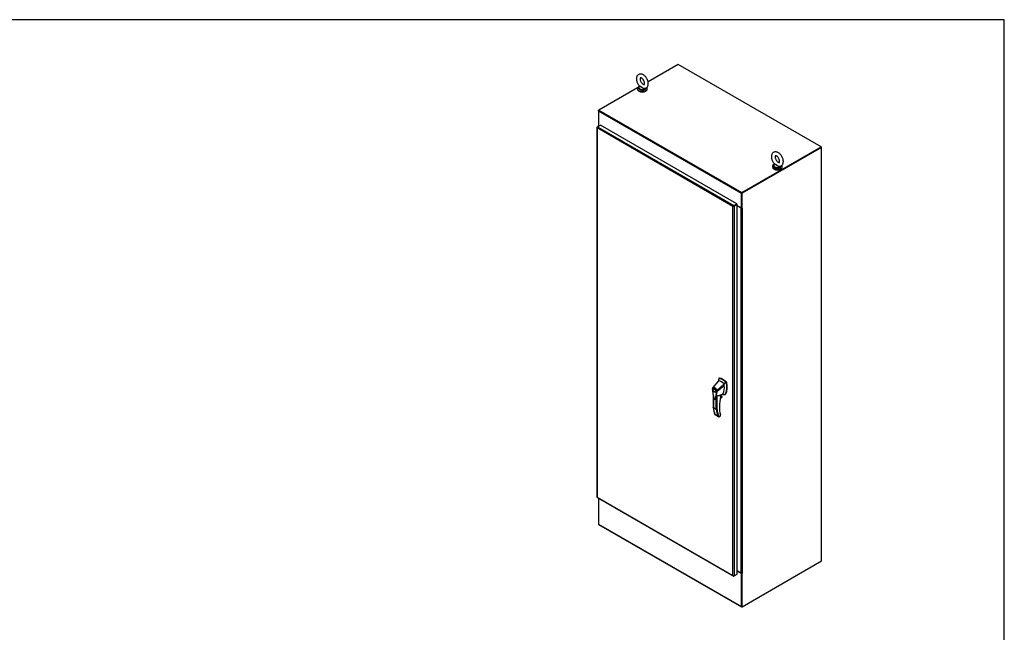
# Model space of a CAD drawing. Header units: inches. Extents: x 2 to 538, y -2 to 358.
# Tile 10 of 10: x 363 to 538, y 249 to 358. Entities that reach past the tile are written whole.
import ezdxf

# ---------------------------------------------------------------- set-up
doc = ezdxf.new("R2010")
doc.units = ezdxf.units.IN
doc.header["$MEASUREMENT"] = 0
for name, color, linetype in [('COM70763-6', 7, 'Continuous'), ('COM70764-5', 7, 'Continuous'), ('COM71202-6', 7, 'Continuous'), ('COM71203-3', 7, 'Continuous'), ('COM71205-5', 7, 'Continuous'), ('COM71206-9', 7, 'Continuous'), ('Default', 7, 'Continuous'), ('HAN86294', 7, 'Continuous'), ('SCS86415', 7, 'Continuous'), ('WAF25377', 7, 'Continuous'), ('WAM254785', 7, 'Continuous')]:
    doc.layers.add(name, color=color, linetype=linetype)

# ---------------------------------------------------------------- blocks, each defined once
blk = doc.blocks.new('SE6')
at = {"layer": 'COM70763-6', "color": 7, "linetype": 'Continuous'}
for p, q in [((505.38, 335.46), (505.31, 335.42)), ((505.38, 335.46), (505.34, 335.48)), ((505.38, 335.41), (505.38, 335.46))]:
    blk.add_line(p, q, dxfattribs=at)
at = {"layer": 'COM70764-5', "color": 7, "linetype": 'Continuous'}
for p, q in [((479.97, 350.15), (474.65, 347.08)), ((505.34, 335.51), (479.97, 350.15)), ((472.79, 346.01), (465.93, 342.05)), ((474.03, 346.72), (473.82, 346.6)), ((491.19, 327.23), (465.83, 341.87)), ((465.83, 341.87), (465.83, 339.26)), ((465.93, 342.05), (491.29, 327.4)), ((465.83, 339.26), (465.92, 339.21)), ((491.29, 327.4), (505.34, 335.51)), ((491.29, 327.33), (505.34, 335.43)), ((505.34, 335.51), (505.34, 335.43)), ((491.19, 324.61), (491.19, 327.23)), ((491.26, 324.65), (491.26, 327.27)), ((490.17, 325.22), (490.17, 325.22)), ((490.24, 325.26), (490.24, 325.26)), ((490.42, 325.06), (491.19, 324.61)), ((491.26, 324.65), (491.19, 324.61))]:
    blk.add_line(p, q, dxfattribs=at)
for centre, major_axis, start_param, end_param in [((465.93, 341.93), (0.072, 0.124), 0.785398, 2.356194), ((491.29, 327.29), (-0.072, -0.124), 3.926991, 5.497787)]:
    blk.add_ellipse(centre, major_axis=major_axis, ratio=0.57735, start_param=start_param, end_param=end_param, dxfattribs=at)
at = {"layer": 'COM71202-6', "color": 7, "linetype": 'Continuous'}
for p, q in [((465.56, 338.97), (465.56, 273.37)), ((465.59, 338.96), (465.56, 338.96)), ((465.6, 339.03), (465.67, 339.06)), ((465.6, 338.87), (465.6, 338.87)), ((465.6, 338.87), (465.6, 273.35)), ((465.6, 338.87), (465.6, 338.87)), ((489.7, 324.95), (465.6, 338.87)), ((465.6, 338.87), (465.6, 338.87)), ((465.6, 338.87), (465.6, 338.87)), ((465.6, 338.87), (465.6, 338.87)), ((465.67, 339.06), (466.18, 339.36)), ((465.67, 339.06), (489.84, 325.11)), ((490.36, 325.41), (466.18, 339.36)), ((489.79, 325.01), (489.7, 324.95)), ((489.7, 324.95), (489.79, 325)), ((489.7, 324.95), (489.7, 324.95)), ((489.7, 259.43), (489.7, 324.95)), ((489.7, 324.95), (489.7, 324.95)), ((489.7, 324.95), (489.7, 324.95)), ((489.7, 324.95), (489.7, 324.95)), ((489.79, 325.01), (489.76, 325.02)), ((489.84, 325.03), (489.79, 325.01)), ((489.79, 325), (489.84, 325.03)), ((489.79, 325), (489.79, 324.97)), ((489.84, 325.11), (490.36, 325.41)), ((489.84, 325.03), (490.36, 325.33)), ((490.36, 325.33), (489.84, 325.03)), ((489.84, 325.03), (489.84, 325.03)), ((489.84, 325.03), (489.84, 325.03)), ((489.84, 325.03), (489.84, 325.03)), ((489.84, 325.03), (489.84, 325.03)), ((490.42, 325.29), (489.91, 324.99)), ((489.91, 324.99), (489.91, 259.39)), ((490.36, 325.41), (490.36, 325.33)), ((490.42, 325.29), (490.36, 325.33)), ((490.42, 259.69), (490.42, 325.29)), ((465.59, 273.3), (489.77, 259.35)), ((465.6, 273.35), (489.7, 259.43)), ((465.6, 273.35), (465.6, 273.35)), ((465.6, 273.35), (465.6, 273.35)), ((465.6, 273.35), (465.6, 273.35)), ((465.6, 273.35), (465.6, 273.35)), ((489.7, 259.43), (489.7, 259.43)), ((489.7, 259.43), (489.7, 259.43)), ((489.7, 259.43), (489.7, 259.43)), ((489.7, 259.43), (489.7, 259.43)), ((489.7, 259.43), (489.7, 259.43)), ((489.77, 259.38), (489.76, 259.35)), ((489.84, 259.35), (489.91, 259.39)), ((489.91, 259.39), (490.42, 259.69))]:
    blk.add_line(p, q, dxfattribs=at)
for centre, radius, start, end in [((465.73, 338.98), 0.169, 188.668, 221.4311), ((465.84, 338.95), 0.26, 175.7057, 198.6064), ((489.93, 324.81), 0.268, 130.2492, 148.191), ((489.7, 325.22), 0.268, 271.809, 289.7508), ((489.86, 259.49), 0.169, 198.5689, 231.332), ((489.9, 259.6), 0.26, 221.3936, 244.2943)]:
    blk.add_arc(centre, radius, start, end, dxfattribs=at)
for centre, major_axis, start_param, end_param in [((465.7, 338.97), (0.143, 0), 2.356194, 3.27243), ((465.67, 338.95), (0.071, 0.124), 0.785398, 1.701633), ((489.84, 324.99), (0.072, 0.124), 0.785398, 1.701633), ((489.8, 325.05), (0.143, 0), 4.581552, 5.497787), ((465.7, 273.37), (0.143, 0), 3.141593, 3.27243), ((465.67, 273.43), (0.072, 0.124), 3.010756, 3.141593), ((489.84, 259.47), (0.072, 0.124), 3.010756, 3.926991), ((489.8, 259.45), (0.143, 0), 4.581552, 5.497787)]:
    blk.add_ellipse(centre, major_axis=major_axis, ratio=0.57735, start_param=start_param, end_param=end_param, dxfattribs=at)
for points in [[(465.56, 273.36), (465.56, 273.35), (465.56, 273.35), (465.57, 273.35), (465.58, 273.35), (465.59, 273.35), (465.59, 273.35), (465.6, 273.35)], [(465.59, 273.31), (465.58, 273.31), (465.58, 273.32), (465.59, 273.33), (465.59, 273.33), (465.59, 273.34), (465.6, 273.34), (465.6, 273.35)]]:
    blk.add_open_spline(points, degree=3, knots=[0, 0, 0, 0, 0.5, 0.5, 0.75, 0.75, 1, 1, 1, 1], dxfattribs=at)
at = {"layer": 'COM71203-3', "color": 7, "linetype": 'Continuous'}
for p, q in [((465.93, 342.05), (465.83, 341.99)), ((465.83, 341.87), (465.83, 341.99)), ((465.83, 341.99), (465.86, 341.97)), ((465.82, 339.27), (465.82, 339.15)), ((465.86, 339.21), (465.86, 339.18)), ((465.89, 339.2), (465.86, 339.21))]:
    blk.add_line(p, q, dxfattribs=at)
blk.add_ellipse((465.96, 339.27), major_axis=(0.143, 0), ratio=0.57735, start_param=2.806736, end_param=3.926991, dxfattribs=at)
at = {"layer": 'COM71205-5', "color": 7, "linetype": 'Continuous'}
for p, q in [((465.83, 273.17), (465.83, 268.57)), ((465.83, 268.57), (491.19, 253.93)), ((465.86, 268.51), (491.22, 253.86)), ((491.19, 259.81), (490.42, 260.25)), ((491.23, 259.83), (491.19, 259.81)), ((491.19, 253.93), (491.19, 259.81)), ((491.26, 253.97), (491.26, 259.83)), ((491.29, 253.87), (491.33, 253.89))]:
    blk.add_line(p, q, dxfattribs=at)
for centre, end_param in [((465.93, 268.63), 3.141593), ((491.29, 253.99), 3.926991)]:
    blk.add_ellipse(centre, major_axis=(0.071, 0.124), ratio=0.57735, start_param=2.356194, end_param=end_param, dxfattribs=at)
at = {"layer": 'COM71206-9', "color": 7, "linetype": 'Continuous'}
for p, q in [((505.34, 335.43), (491.26, 327.31)), ((505.4, 335.39), (491.33, 327.27)), ((505.34, 335.43), (505.4, 335.39)), ((505.4, 262.02), (505.4, 335.39)), ((491.26, 324.65), (491.26, 327.31)), ((491.26, 327.31), (491.33, 327.27)), ((491.33, 324.61), (491.33, 327.27)), ((491.16, 324.61), (490.42, 325.04)), ((491.16, 259.85), (491.16, 324.61)), ((491.33, 324.61), (491.26, 324.65)), ((491.38, 324.65), (491.33, 324.61)), ((491.36, 324.63), (491.38, 324.62)), ((491.36, 324.61), (491.38, 324.62)), ((491.36, 324.61), (491.36, 259.85)), ((491.33, 253.89), (505.4, 262.02)), ((490.42, 260.28), (491.16, 259.85)), ((491.26, 253.93), (491.26, 259.83)), ((491.29, 259.83), (491.33, 259.81)), ((491.38, 259.84), (491.33, 259.81)), ((491.33, 253.89), (491.33, 259.81)), ((491.36, 259.85), (491.38, 259.87)), ((491.36, 259.85), (491.38, 259.84)), ((491.26, 253.93), (491.33, 253.89))]:
    blk.add_line(p, q, dxfattribs=at)
for centre, major_axis, start_param, end_param in [((491.26, 324.67), (-0.143, 0), 0.785398, 2.356194), ((491.26, 324.67), (-0.048, 0), 1.169795, 1.971798), ((491.38, 324.63), (-0.0075, -0.013), 0.785398, 3.926991), ((491.26, 259.91), (0.143, 0), 3.926991, 5.497787), ((491.38, 259.85), (-0.0075, -0.013), 0.785398, 3.926991)]:
    blk.add_ellipse(centre, major_axis=major_axis, ratio=0.57735, start_param=start_param, end_param=end_param, dxfattribs=at)
at = {"layer": 'HAN86294', "color": 7, "linetype": 'Continuous'}
for p, q in [((487.12, 294.01), (486.11, 292.79)), ((488.12, 293.44), (486.85, 292.3)), ((487.17, 294.36), (487.12, 294.01)), ((487.18, 294.4), (487.17, 294.36)), ((487.26, 294.47), (487.2, 294.44)), ((487.23, 294.44), (487.29, 294.47)), ((488.5, 293.71), (488.38, 293.83)), ((488.5, 293.71), (488.56, 293.74)), ((488.56, 293.61), (488.62, 293.64)), ((486.11, 292.79), (486.08, 292.76)), ((486.37, 292.58), (486.28, 292.53)), ((486.58, 292.01), (486.67, 292.06)), ((486.9, 292.07), (486.9, 292.07)), ((487.53, 291.42), (487.91, 291.69)), ((488.39, 291.67), (488.45, 291.7)), ((486.2, 291.43), (486.2, 289.24)), ((486.23, 291.31), (486.23, 289.2)), ((486.74, 288.91), (486.74, 291.09)), ((486.87, 291.34), (486.87, 288.91)), ((487.45, 290.9), (487.72, 291.05)), ((487.46, 290.91), (487.75, 291.08)), ((487.78, 291.15), (487.47, 290.97)), ((487.48, 291.03), (487.76, 291.19)), ((487.51, 291.17), (487.63, 291.24)), ((487.52, 291.18), (487.52, 291.52)), ((487.53, 291.2), (487.53, 291.5)), ((487.63, 291.24), (487.63, 291.49)), ((487.64, 291.25), (487.64, 291.5)), ((487.76, 291.19), (487.64, 291.26)), ((488.28, 291.56), (488.34, 291.59)), ((486.74, 288.91), (486.23, 289.2)), ((486.49, 288.08), (487.01, 287.78)), ((486.52, 288.01), (487.15, 287.65)), ((487.21, 287.63), (487.49, 287.79)), ((487.28, 287.64), (487.49, 287.76)), ((487.49, 287.79), (487.49, 287.99)), ((487.52, 287.81), (487.52, 287.97))]:
    blk.add_line(p, q, dxfattribs=at)
for centre, radius, start, end in [((487.23, 294.39), 0.0478, 80.5716, 170.0937), ((485.66, 292.88), 2.99, 336.0649, 13.9955), ((488.35, 293.56), 0.21, 12.1242, 44.3115), ((486.36, 292.53), 0.32, 141.112, 182.475), ((486.38, 292.58), 0.337, 153.4541, 184.2061), ((486.38, 292.58), 0.337, 141.5522, 146.8582), ((493.86, 293.09), 7.84, 190.09, 195.887), ((481.93, 292.43), 4.98, 340.5654, 355.8254), ((486.77, 292.46), 0.181, 272.9811, 295.5392), ((486.11, 292.05), 0.708, 1.4293, 19.0682), ((486.86, 292.15), 0.0931, 241.1724, 292.5455), ((486.14, 292.03), 0.755, 2.9815, 21.3214), ((486.6, 293.57), 2.25, 276.8327, 293.9054), ((487.47, 291.2), 0.06, 346.4629, 0), ((487.66, 291.15), 0.119, 301.763, 322.5007), ((487.74, 291.16), 0.0385, 352.4842, 59.4722), ((486.52, 288.47), 3.42, 65.1777, 67.578), ((490.81, 289.74), 4.63, 186.0932, 201.531), ((486.8, 289.02), 0.133, 243.41, 300.7988), ((487.32, 287.97), 0.36, 210.4521, 251.4662), ((487.06, 287.69), 0.158, 335.6435, 336.4006), ((487.46, 287.81), 0.06, 300, 0)]:
    blk.add_arc(centre, radius, start, end, dxfattribs=at)
for centre, major_axis, ratio, start_param, end_param in [((489.73, 292.19), (-1.86, 3.22), 0.57735, 0.554197, 0.680902), ((487.62, 291.95), (-1.14, 1.98), 0.57735, -0.49151, -0.47064), ((487.62, 291.95), (-1.14, 1.98), 0.57735, -0.533193, -0.49151), ((487.62, 291.95), (-1.14, 1.98), 0.57735, 5.183029, 5.749992), ((487.87, 292.1), (-1.29, 2.24), 0.57735, 5.216072, 5.852948), ((487.32, 294.36), (0.062, -0.108), 0.57735, 2.711356, 3.141593), ((487.93, 292.13), (-1.29, 2.24), 0.57735, 5.142626, 5.852948), ((485.76, 294.19), (1.71, -2.96), 0.57735, 0.961917, 1.005578), ((486.06, 294.37), (1.86, -3.22), 0.57735, 0.347274, 1.032882), ((488.53, 293.66), (0.063, -0.108), 0.57735, 1.032882, 2.001033), ((486.52, 292.32), (0.175, -0.303), 0.57735, 3.396895, 3.682808), ((486.52, 292.32), (0.175, -0.303), 0.57735, 5.74197, 6.027883), ((487.66, 292.06), (-0.225, 0.39), 0.57735, 3.223325, 3.488867), ((485.76, 294.19), (1.71, -2.96), 0.57735, 0.347274, 0.9125), ((487.91, 292.21), (-0.375, 0.65), 0.57735, 2.625215, 3.488867), ((485.76, 294.19), (1.71, -2.96), 0.57735, 0.934083, 0.961917), ((485.76, 294.19), (1.71, -2.96), 0.57735, 0.9125, 0.934083), ((487.97, 292.24), (-0.375, 0.65), 0.57735, 3.141593, 3.488867), ((491.87, 292.07), (-3.24, -5.61), 0.57735, 5.185461, 5.79467), ((487.47, 291.2), (-0.06, 0), 0.57735, 2.356194, 3.141593), ((487.47, 291.2), (-0.0583, 0.014), 0.372014, 2.470308, 3.141593), ((487.47, 291.31), (-0.101, -0.175), 0.57735, 1.252561, 2.850817), ((487.46, 291.32), (0.094, 0.162), 0.57735, 4.529102, 5.92263), ((487.61, 291.25), (-0.03, 0), 0.57735, 2.356194, 3.141593), ((487.7, 291.13), (-0.062, -0.108), 0.57735, 1.492881, 2.113829), ((487.91, 292.21), (0.375, -0.65), 0.57735, -0.71714, -0.516378), ((491.42, 292.96), (-3.7, -6.41), 0.57735, -0.658671, -0.441314), ((491.93, 292.67), (-3.7, -6.41), 0.57735, -0.658671, -0.441314), ((492, 292.63), (-3.65, -6.33), 0.57735, 5.625294, 5.881649), ((487.45, 288.02), (-0.0573, -0.0179), 0.720992, 2.15675, 3.145085), ((487.43, 287.83), (-0.0897, 0.0201), 0.368973, 2.438769, 3.224167), ((487.43, 287.83), (-0.0623, 0.0676), 0.368973, 3.059018, 3.844416)]:
    blk.add_ellipse(centre, major_axis=major_axis, ratio=ratio, start_param=start_param, end_param=end_param, dxfattribs=at)
for major_axis in [(0.175, -0.303), (0.15, -0.26)]:
    blk.add_ellipse((486.43, 292.27), major_axis=major_axis, ratio=0.57735, dxfattribs=at)
for points in [[(488.38, 293.83), (488.29, 293.7), (488.2, 293.57), (488.12, 293.44)], [(488.16, 293.16), (487.74, 292.79), (487.32, 292.43), (486.9, 292.07)], [(486.63, 290.77), (486.62, 290.75), (486.61, 290.74), (486.6, 290.73)]]:
    blk.add_open_spline(points, degree=3, dxfattribs=at)
for points, knots in [([(486.04, 292.56), (486.04, 292.55), (486.03, 292.55), (486.03, 292.54), (486.03, 292.54), (486.03, 292.53), (486.03, 292.53), (486.03, 292.53), (486.03, 292.52), (486.03, 292.52), (486.03, 292.52), (486.04, 292.51), (486.04, 292.51), (486.04, 292.51)], [0, 0, 0, 0, 0.25, 0.25, 0.5, 0.5, 0.625, 0.625, 0.75, 0.75, 0.875, 0.875, 1, 1, 1, 1]), ([(486.04, 292.51), (486.06, 292.23), (486.1, 291.93), (486.18, 291.49), (486.21, 291.34), (486.27, 291.11), (486.29, 291.03), (486.31, 290.94), (486.32, 290.92), (486.33, 290.88), (486.34, 290.86), (486.37, 290.81), (486.4, 290.78), (486.46, 290.74), (486.49, 290.74), (486.52, 290.76), (486.53, 290.77), (486.55, 290.79), (486.55, 290.8), (486.58, 290.87), (486.59, 290.92), (486.65, 291.09), (486.68, 291.2), (486.76, 291.56), (486.8, 291.81), (486.82, 292.07)], [0, 0, 0, 0, 0.25, 0.25, 0.375, 0.375, 0.4375, 0.4375, 0.453125, 0.453125, 0.46875, 0.46875, 0.5, 0.5, 0.53125, 0.53125, 0.546875, 0.546875, 0.5625, 0.5625, 0.625, 0.625, 0.75, 0.75, 1, 1, 1, 1]), ([(486.11, 292.79), (486.11, 292.78), (486.1, 292.77), (486.1, 292.75), (486.11, 292.74), (486.11, 292.73)], [0, 0, 0, 0, 0.5, 0.5, 1, 1, 1, 1]), ([(486.11, 292.79), (486.13, 292.81), (486.16, 292.83), (486.22, 292.85), (486.25, 292.85), (486.32, 292.85), (486.35, 292.84), (486.42, 292.81), (486.46, 292.79), (486.53, 292.75), (486.57, 292.72), (486.64, 292.65), (486.67, 292.61), (486.73, 292.53), (486.76, 292.49), (486.81, 292.4), (486.83, 292.35), (486.85, 292.3)], [0, 0, 0, 0, 0.125, 0.125, 0.25, 0.25, 0.375, 0.375, 0.5, 0.5, 0.625, 0.625, 0.75, 0.75, 0.875, 0.875, 1, 1, 1, 1]), ([(486.78, 292.28), (486.76, 292.33), (486.74, 292.37), (486.72, 292.42), (486.71, 292.43), (486.7, 292.45), (486.69, 292.46), (486.67, 292.49), (486.66, 292.51), (486.63, 292.54), (486.62, 292.56), (486.6, 292.59), (486.59, 292.6), (486.57, 292.61), (486.56, 292.62), (486.53, 292.66), (486.49, 292.68), (486.43, 292.73), (486.39, 292.75), (486.35, 292.76), (486.35, 292.76), (486.33, 292.77), (486.32, 292.77), (486.3, 292.78), (486.28, 292.78), (486.25, 292.78), (486.24, 292.78), (486.21, 292.78), (486.2, 292.77), (486.16, 292.76), (486.13, 292.75), (486.11, 292.73)], [0, 0, 0, 0, 0.125, 0.125, 0.15625, 0.15625, 0.1875, 0.1875, 0.25, 0.25, 0.3125, 0.3125, 0.34375, 0.34375, 0.375, 0.375, 0.5, 0.5, 0.625, 0.625, 0.65625, 0.65625, 0.6875, 0.6875, 0.75, 0.75, 0.8125, 0.8125, 0.875, 0.875, 1, 1, 1, 1]), ([(486.31, 290.91), (486.32, 290.88), (486.34, 290.84), (486.39, 290.77), (486.45, 290.73), (486.52, 290.71), (486.57, 290.71), (486.59, 290.73), (486.6, 290.74)], [0, 0, 0, 0, 0.173071, 0.367387, 0.573623, 0.75721, 0.909185, 1, 1, 1, 1]), ([(486.74, 291.09), (486.72, 291.02), (486.7, 290.95), (486.67, 290.85), (486.66, 290.81), (486.64, 290.77), (486.63, 290.75), (486.61, 290.74)], [0, 0, 0, 0, 0.2045748, 0.2045748, 0.3106572, 0.3106572, 0.3644617, 0.3644617, 0.3644617, 0.3644617]), ([(486.74, 291.09), (486.76, 291.13), (486.77, 291.17), (486.8, 291.23), (486.81, 291.26), (486.83, 291.29), (486.83, 291.3), (486.84, 291.32), (486.85, 291.33), (486.86, 291.34), (486.87, 291.34), (486.87, 291.34)], [0, 0, 0, 0, 0.5, 0.5, 0.75, 0.75, 0.875, 0.875, 0.9375, 0.9375, 1, 1, 1, 1]), ([(487.52, 291.52), (487.52, 291.52), (487.52, 291.52), (487.52, 291.52), (487.53, 291.52), (487.53, 291.52), (487.53, 291.51), (487.53, 291.51), (487.53, 291.5), (487.53, 291.5), (487.53, 291.5), (487.53, 291.5)], [0, 0, 0, 0, 0.0625, 0.0625, 0.125, 0.125, 0.25, 0.25, 0.375, 0.375, 0.3976584, 0.3976584, 0.3976584, 0.3976584]), ([(486.23, 289.2), (486.22, 289.21), (486.22, 289.21), (486.21, 289.21), (486.21, 289.22), (486.21, 289.22), (486.2, 289.23), (486.2, 289.23), (486.2, 289.24), (486.2, 289.24)], [0, 0, 0, 0, 0.125, 0.125, 0.25, 0.25, 0.375, 0.375, 0.4994523, 0.4994523, 0.4994523, 0.4994523]), ([(486.52, 288.01), (486.52, 288.01), (486.51, 288.01), (486.51, 288.02), (486.51, 288.02), (486.5, 288.03), (486.49, 288.04), (486.49, 288.05), (486.49, 288.06), (486.49, 288.07), (486.49, 288.08), (486.49, 288.08)], [0.2815674, 0.2815674, 0.2815674, 0.2815674, 0.375, 0.375, 0.5, 0.5, 0.75, 0.75, 0.875, 0.875, 1, 1, 1, 1]), ([(487.21, 287.62), (487.22, 287.62), (487.23, 287.62), (487.25, 287.63), (487.26, 287.63), (487.27, 287.63), (487.27, 287.63), (487.27, 287.64)], [0, 0, 0, 0, 0.25, 0.25, 0.375, 0.375, 0.4533737, 0.4533737, 0.4533737, 0.4533737]), ([(487.52, 287.97), (487.52, 287.97), (487.52, 287.97), (487.52, 287.97), (487.52, 287.98), (487.51, 287.98), (487.5, 287.99), (487.49, 287.99)], [0.4406417, 0.4406417, 0.4406417, 0.4406417, 0.5, 0.5, 0.75, 0.75, 1, 1, 1, 1]), ([(487.52, 287.97), (487.52, 287.97), (487.52, 287.98), (487.52, 288), (487.51, 288.02), (487.51, 288.03)], [0, 0, 0, 0, 0.010769, 0.221303, 1, 1, 1, 1])]:
    blk.add_open_spline(points, degree=3, knots=knots, dxfattribs=at)
at = {"layer": 'SCS86415', "color": 7, "linetype": 'Continuous'}
for p, q in [((473.01, 346.02), (473.01, 345.92)), ((473.16, 346.28), (473.14, 346.26)), ((474.26, 345.92), (474.26, 345.96)), ((496.96, 332.19), (496.96, 332.09)), ((497.11, 332.45), (497.09, 332.43)), ((498.21, 332.09), (498.21, 332.13))]:
    blk.add_line(p, q, dxfattribs=at)
for centre, major_axis, start_param, end_param in [((473.63, 346.05), (0.611, 0), 2.514731, 3.221299), ((473.63, 346.02), (-0.625, 0), 5.983047, 6.283185), ((473.63, 346.02), (-0.625, 0), 0, 0.677904), ((473.63, 345.92), (-0.625, 0), 0, 3.141593), ((473.63, 346.05), (0.611, 0), 3.221299, 5.959756), ((473.63, 346.02), (-0.625, 0), 2.460308, 2.937302), ((473.63, 346.02), (-0.625, 0), 0.677904, 2.460308), ((497.58, 332.22), (0.611, 0), 2.514731, 3.221299), ((497.58, 332.19), (-0.625, 0), 5.983079, 6.283185), ((497.58, 332.19), (-0.625, 0), 0, 0.677904), ((497.58, 332.09), (-0.625, 0), 0, 3.141593), ((497.58, 332.22), (0.611, 0), 3.221299, 5.959756), ((497.58, 332.19), (-0.625, 0), 0.677904, 2.460308), ((497.58, 332.19), (-0.625, 0), 2.460308, 2.937302)]:
    blk.add_ellipse(centre, major_axis=major_axis, ratio=0.57735, start_param=start_param, end_param=end_param, dxfattribs=at)
for points, knots in [([(474.69, 346.75), (474.69, 346.8), (474.69, 346.91), (474.65, 347.13), (474.57, 347.38), (474.45, 347.62), (474.31, 347.84), (474.13, 348.04), (473.94, 348.21), (473.74, 348.34), (473.54, 348.42), (473.34, 348.45), (473.15, 348.44), (472.98, 348.38), (472.82, 348.27), (472.7, 348.13), (472.62, 347.96), (472.57, 347.76), (472.56, 347.53), (472.59, 347.29), (472.66, 347.05), (472.77, 346.8), (472.9, 346.57), (473.04, 346.39), (473.13, 346.31), (473.16, 346.27)], [0, 0, 0, 0, 0.026454, 0.074144, 0.121661, 0.169003, 0.216343, 0.263943, 0.312094, 0.361126, 0.405911, 0.448392, 0.488692, 0.527833, 0.569382, 0.609853, 0.650693, 0.693469, 0.738778, 0.785904, 0.833464, 0.880856, 0.928167, 0.975665, 1, 1, 1, 1]), ([(474.03, 346.75), (474.03, 346.72), (474.03, 346.67), (474.01, 346.6), (473.99, 346.56), (473.98, 346.56), (473.98, 346.56), (473.92, 346.56), (473.83, 346.59), (473.72, 346.66), (473.59, 346.77), (473.48, 346.91), (473.37, 347.08), (473.29, 347.25), (473.24, 347.42), (473.23, 347.57), (473.23, 347.69), (473.26, 347.76), (473.28, 347.78), (473.28, 347.78), (473.29, 347.79), (473.36, 347.78), (473.45, 347.74), (473.57, 347.66), (473.69, 347.55), (473.81, 347.4), (473.91, 347.23), (473.98, 347.06), (474.02, 346.88), (474.03, 346.8), (474.03, 346.75)], [0, 0, 0, 0, 0.018382, 0.053009, 0.088233, 0.126439, 0.168246, 0.202184, 0.238151, 0.273317, 0.309013, 0.345614, 0.382843, 0.420265, 0.457316, 0.493552, 0.528787, 0.563517, 0.599212, 0.639592, 0.675941, 0.70947, 0.74492, 0.780116, 0.81599, 0.852742, 0.890044, 0.927451, 0.964372, 1, 1, 1, 1]), ([(474.03, 345.9), (474.03, 345.9), (474.03, 345.9), (473.99, 345.87), (473.93, 345.86), (473.84, 345.87), (473.81, 345.88), (473.75, 345.9), (473.72, 345.91), (473.63, 345.96), (473.58, 346), (473.51, 346.07), (473.49, 346.09), (473.45, 346.14), (473.43, 346.16), (473.38, 346.19), (473.36, 346.2), (473.31, 346.21), (473.29, 346.21), (473.23, 346.22), (473.2, 346.22), (473.16, 346.23), (473.15, 346.24), (473.16, 346.26)], [0.5621099, 0.5621099, 0.5621099, 0.5621099, 0.5625, 0.5625, 0.625, 0.625, 0.65625, 0.65625, 0.6875, 0.6875, 0.75, 0.75, 0.78125, 0.78125, 0.8125, 0.8125, 0.84375, 0.84375, 0.875, 0.875, 0.9375, 0.9375, 1, 1, 1, 1]), ([(473.16, 346.28), (473.16, 346.27), (473.17, 346.26), (473.2, 346.25), (473.23, 346.25), (473.29, 346.24), (473.31, 346.23), (473.36, 346.22), (473.38, 346.21), (473.45, 346.17), (473.49, 346.12), (473.58, 346.04), (473.63, 346), (473.74, 345.93), (473.8, 345.91), (473.88, 345.9), (473.9, 345.9), (473.92, 345.9)], [0.031802, 0.031802, 0.031802, 0.031802, 0.0625, 0.0625, 0.125, 0.125, 0.15625, 0.15625, 0.1875, 0.1875, 0.25, 0.25, 0.3125, 0.3125, 0.375, 0.375, 0.3922705, 0.3922705, 0.3922705, 0.3922705]), ([(473.88, 345.9), (473.95, 345.89), (474.06, 345.89), (474.24, 345.94), (474.4, 346.04), (474.54, 346.18), (474.63, 346.34), (474.68, 346.54), (474.69, 346.67), (474.69, 346.75)], [0, 0, 0, 0, 0.137751, 0.274062, 0.419713, 0.560653, 0.701355, 0.847748, 1, 1, 1, 1]), ([(498.64, 332.92), (498.64, 332.97), (498.64, 333.09), (498.6, 333.3), (498.52, 333.55), (498.4, 333.79), (498.26, 334.01), (498.08, 334.22), (497.89, 334.39), (497.69, 334.51), (497.49, 334.59), (497.29, 334.63), (497.1, 334.61), (496.93, 334.55), (496.77, 334.45), (496.65, 334.3), (496.57, 334.13), (496.52, 333.93), (496.51, 333.71), (496.54, 333.47), (496.61, 333.22), (496.72, 332.97), (496.85, 332.74), (496.99, 332.56), (497.08, 332.48), (497.11, 332.45)], [0, 0, 0, 0, 0.026454, 0.074144, 0.121661, 0.169003, 0.216343, 0.263943, 0.312094, 0.361126, 0.405911, 0.448392, 0.488692, 0.527833, 0.569382, 0.609853, 0.650693, 0.693469, 0.738778, 0.785904, 0.833464, 0.880856, 0.928167, 0.975665, 1, 1, 1, 1]), ([(497.98, 332.92), (497.98, 332.9), (497.98, 332.84), (497.96, 332.77), (497.94, 332.73), (497.93, 332.73), (497.93, 332.73), (497.87, 332.73), (497.78, 332.76), (497.67, 332.83), (497.54, 332.94), (497.43, 333.08), (497.32, 333.25), (497.24, 333.42), (497.19, 333.6), (497.18, 333.75), (497.18, 333.86), (497.21, 333.93), (497.23, 333.95), (497.23, 333.95), (497.24, 333.96), (497.3, 333.95), (497.4, 333.91), (497.52, 333.84), (497.64, 333.72), (497.76, 333.57), (497.85, 333.4), (497.93, 333.23), (497.97, 333.06), (497.98, 332.97), (497.98, 332.92)], [0, 0, 0, 0, 0.018382, 0.053009, 0.088233, 0.126439, 0.168246, 0.202184, 0.238151, 0.273317, 0.309013, 0.345614, 0.382843, 0.420265, 0.457316, 0.493552, 0.528787, 0.563517, 0.599212, 0.639592, 0.675941, 0.70947, 0.74492, 0.780116, 0.81599, 0.852742, 0.890044, 0.927451, 0.964372, 1, 1, 1, 1]), ([(497.98, 332.07), (497.98, 332.07), (497.98, 332.07), (497.94, 332.04), (497.88, 332.03), (497.79, 332.04), (497.75, 332.05), (497.69, 332.07), (497.67, 332.08), (497.58, 332.13), (497.53, 332.18), (497.46, 332.24), (497.44, 332.27), (497.4, 332.31), (497.38, 332.33), (497.33, 332.36), (497.31, 332.37), (497.26, 332.38), (497.24, 332.38), (497.18, 332.39), (497.15, 332.39), (497.11, 332.4), (497.1, 332.41), (497.11, 332.43)], [0.5621099, 0.5621099, 0.5621099, 0.5621099, 0.5625, 0.5625, 0.625, 0.625, 0.65625, 0.65625, 0.6875, 0.6875, 0.75, 0.75, 0.78125, 0.78125, 0.8125, 0.8125, 0.84375, 0.84375, 0.875, 0.875, 0.9375, 0.9375, 1, 1, 1, 1]), ([(497.11, 332.44), (497.12, 332.44), (497.12, 332.44), (497.15, 332.42), (497.18, 332.42), (497.24, 332.41), (497.26, 332.4), (497.31, 332.39), (497.33, 332.38), (497.4, 332.34), (497.44, 332.3), (497.53, 332.21), (497.58, 332.17), (497.69, 332.11), (497.75, 332.08), (497.83, 332.07), (497.85, 332.07), (497.87, 332.07)], [0.0412018, 0.0412018, 0.0412018, 0.0412018, 0.0625, 0.0625, 0.125, 0.125, 0.15625, 0.15625, 0.1875, 0.1875, 0.25, 0.25, 0.3125, 0.3125, 0.375, 0.375, 0.3922705, 0.3922705, 0.3922705, 0.3922705]), ([(497.83, 332.07), (497.9, 332.07), (498.01, 332.06), (498.19, 332.11), (498.35, 332.21), (498.48, 332.35), (498.58, 332.52), (498.63, 332.71), (498.64, 332.84), (498.64, 332.92)], [0, 0, 0, 0, 0.137751, 0.274062, 0.419713, 0.560653, 0.701355, 0.847748, 1, 1, 1, 1])]:
    blk.add_open_spline(points, degree=3, knots=knots, dxfattribs=at)
for points in [[(473.16, 346.26), (473.16, 346.26), (473.16, 346.27), (473.16, 346.27)], [(497.11, 332.43), (497.11, 332.44), (497.11, 332.44), (497.11, 332.44)]]:
    blk.add_open_spline(points, degree=3, dxfattribs=at)
at = {"layer": 'WAF25377', "color": 7, "linetype": 'Continuous'}
for p, q in [((472.76, 345.87), (472.76, 345.78)), ((474.51, 345.78), (474.51, 345.87)), ((496.71, 332.05), (496.71, 331.95)), ((498.46, 331.95), (498.46, 332.05))]:
    blk.add_line(p, q, dxfattribs=at)
for centre, major_axis, start_param, end_param in [((473.63, 345.87), (-0.875, 0), 5.286128, 6.283185), ((473.63, 345.87), (-0.875, 0), 0, 3.549072), ((473.63, 345.78), (-0.875, 0), 0, 3.141593), ((497.58, 332.05), (0.875, 0), 2.174786, 6.283185), ((497.58, 331.95), (0.875, 0), 3.141593, 6.283185), ((497.58, 332.05), (0.875, 0), 0, 0.405052)]:
    blk.add_ellipse(centre, major_axis=major_axis, ratio=0.57735, start_param=start_param, end_param=end_param, dxfattribs=at)
at = {"layer": 'WAM254785', "color": 7, "linetype": 'Continuous'}
for centre, major_axis, start_param, end_param in [((473.63, 345.68), (0.75, 0), 3.846787, 5.577991), ((497.58, 331.85), (-0.75, 0), 0.705194, 2.436399)]:
    blk.add_ellipse(centre, major_axis=major_axis, ratio=0.57735, start_param=start_param, end_param=end_param, dxfattribs=at)
blk = doc.blocks.new('BORDER')
at = {"layer": 'Default', "color": 7, "linetype": 'Continuous'}
for p, q in [((0, 27.86), (-41.86, 27.86)), ((0, 0), (0, 27.86))]:
    blk.add_line(p, q, dxfattribs=at)

msp = doc.modelspace()

# ---------------------------------------------------------------- block references
at = {"layer": 'Default', "color": 7, "xscale": 12.8, "yscale": 12.8, "zscale": 12.8}
msp.add_blockref('BORDER', (537.834, 1.476), dxfattribs=at)
at = {"layer": 'Default'}
msp.add_blockref('SE6', (0, 0), dxfattribs=at)

doc.saveas('drawing.dxf')
